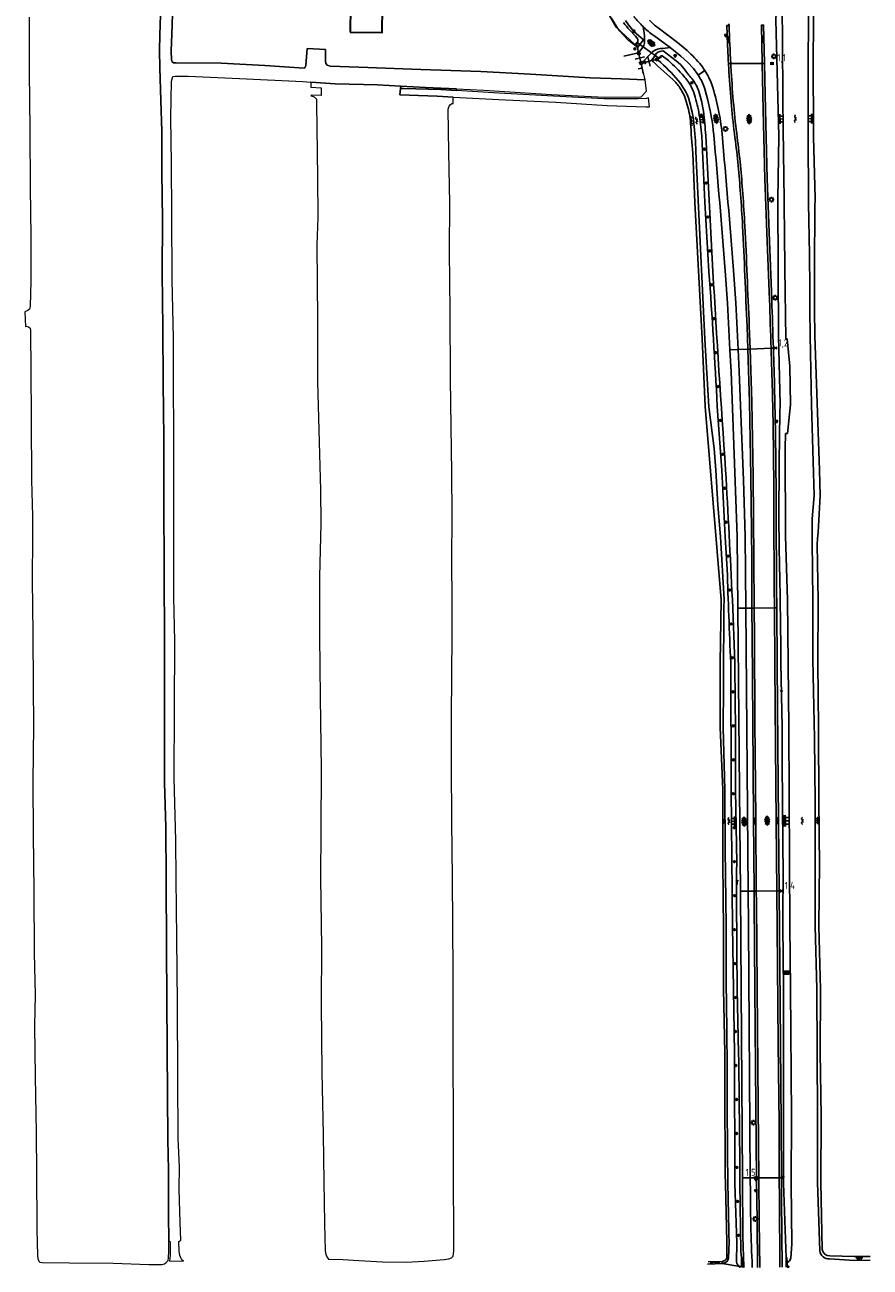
# Model space of a CAD drawing. Extents: x 121149 to 123702, y 457169 to 470031.
# Tile 67 of 87: x 121741 to 122040, y 468352 to 468791. Entities that reach past the tile are written whole.
import ezdxf

# ---------------------------------------------------------------- set-up
doc = ezdxf.new("R2010")
doc.units = 0
doc.header["$LTSCALE"] = 4
doc.layers.get('0').update_dxf_attribs({"color": 8, "linetype": 'CONTINUOUS'})
for name, color, linetype, lineweight in [('B-XX-OG-BEBOUWING-GV', 8, 'CONTINUOUS', 35), ('B-XX-OG-TERREIN_CULTUURSCHEIDING-GV', 8, 'CONTINUOUS', 18), ('B-XX-OG-WATER_SLOOT-GV', 8, 'CONTINUOUS', 18)]:
    doc.layers.add(name, color=color, linetype=linetype, lineweight=lineweight)
doc.layers.add('REFERENTIE', color=8, linetype='CONTINUOUS')
doc.styles.add('ISO', font='ISO')

# ---------------------------------------------------------------- blocks, each defined once
blk = doc.blocks.new('verkeersbord-pl')
at = {"linetype": 'Continuous'}
blk.add_circle((0, 0), 0.03, dxfattribs=at)
blk = doc.blocks.new('verkeersbord')
at = {"color": 0}
for p, q in [((0.5, 0.32), (-0.5, 0.32)), ((-0.5, 0.32), (0, -0.6)), ((0, -0.6), (0.5, 0.32))]:
    blk.add_line(p, q, dxfattribs=at)
blk = doc.blocks.new('boom')
at = {"color": 0}
for radius in [0.315, 0.225, 0.135]:
    blk.add_circle((0, 0), radius, dxfattribs=at)
blk = doc.blocks.new('paal')
at = {"color": 0}
for radius in [0.45, 0.2]:
    blk.add_circle((0, 0), radius, dxfattribs=at)
blk = doc.blocks.new('klinkers6')
at = {"color": 0, "linetype": 'ByBlock', "lineweight": -2}
for p, q in [((-0.25, 1), (-0.75, 1)), ((-0.75, 1), (-0.75, 0)), ((-0.25, 0), (-0.75, 0)), ((-0.75, 0), (-0.75, -1)), ((0.25, 1.5), (-0.25, 1.5)), ((-0.25, 1.5), (-0.25, 0.5)), ((0.25, 0.5), (-0.25, 0.5)), ((-0.25, 0.5), (-0.25, -0.5)), ((0.25, 0.5), (0.25, 1.5)), ((0.75, 1), (0.25, 1)), ((0.25, -0.5), (0.25, 0.5)), ((0.75, 0), (0.75, 1)), ((-0.75, -1), (-0.25, -1)), ((-0.25, -0.5), (-0.25, 0)), ((0.25, -0.5), (-0.25, -0.5)), ((-0.25, -0.5), (-0.25, -1.5)), ((-0.25, -1.5), (0.25, -1.5)), ((0.75, 0), (0.25, 0)), ((0.25, 0), (0.25, -0.5)), ((0.25, -1.5), (0.25, -0.5)), ((0.25, -1), (0.75, -1)), ((0.75, -1), (0.75, 0))]:
    blk.add_line(p, q, dxfattribs=at)
blk = doc.blocks.new('DRHEK')
at = {"color": 0, "linetype": 'Continuous'}
for p, q in [((1.25, 0), (-1.25, 0)), ((-0.5, 0.7), (0.5, 0.7)), ((-0.5, -0.7), (0.5, -0.7))]:
    blk.add_line(p, q, dxfattribs=at)
blk = doc.blocks.new('kilometerpaal')
at = {"color": 0}
for p, q in [((-0.44, 0.44), (0.44, -0.44)), ((-0.44, -0.44), (-0.44, 0.44)), ((0.44, 0.44), (-0.44, -0.44)), ((0.44, -0.44), (0.44, 0.44))]:
    blk.add_line(p, q, dxfattribs=at)
at = {"color": 0, "style": 'ISO'}
blk.add_attdef('KILOMETERPAAL', (0.59, 0.87), '', height=2.5, dxfattribs=at)
blk = doc.blocks.new('lichtmast')
at = {"color": 0}
for p, q in [((-0.6, 0), (-1, 0)), ((-0.71, 0.71), (-0.42, 0.42)), ((0, 0.6), (0, 1)), ((0.42, 0.42), (0.71, 0.71)), ((0.6, 0), (1, 0)), ((-0.42, -0.42), (-0.71, -0.71)), ((0, -0.6), (0, -1)), ((0.42, -0.42), (0.71, -0.71))]:
    blk.add_line(p, q, dxfattribs=at)
blk.add_circle((0, 0), 0.6, dxfattribs=at)
blk = doc.blocks.new('bermverhardingblok2')
at = {"color": 0, "linetype": 'ByBlock', "lineweight": -2}
for p, q in [((-0.2, 1), (-0.2, -1)), ((-0.2, 1), (0.2, 1)), ((0.2, 1), (-0.2, 1)), ((0.2, 0), (-0.2, 0)), ((0.2, -1), (0.2, 1)), ((-0.2, -1), (0.2, -1))]:
    blk.add_line(p, q, dxfattribs=at)
for points in [[(0.1, 0.1), (0.1, 0.9), (-0.1, 0.9), (-0.1, 0.1)], [(0, 0.2), (0, 0.8), (0, 0.8), (0, 0.2)]]:
    blk.add_lwpolyline(points, close=True, dxfattribs=at)
blk = doc.blocks.new('asfalt6')
at = {"color": 0, "linetype": 'ByBlock', "lineweight": -2}
for p, q in [((-0.93, 0.18), (0.7, 1.13)), ((-0.89, -0.52), (0.89, 0.52)), ((-0.89, 0.52), (0.89, -0.52)), ((-0.76, 1.01), (0.3, 1.62)), ((-0.7, 1.13), (0.93, 0.18)), ((-0.3, 1.62), (0.76, 1.01)), ((-0.93, -0.18), (0.7, -1.13)), ((-0.76, -1.01), (0.3, -1.62)), ((-0.7, -1.13), (0.93, -0.18)), ((-0.3, -1.62), (0.76, -1.01))]:
    blk.add_line(p, q, dxfattribs=at)
blk = doc.blocks.new('talud')
at = {"color": 0}
for p, q in [((0, 0.75), (0.5, 0.75)), ((0, 0.5), (1, 0.5)), ((0, 0.25), (0.5, 0.25)), ((0, 0), (1, 0)), ((0, -0.25), (0.5, -0.25)), ((0, -0.5), (1, -0.5)), ((0, -0.75), (0.5, -0.75))]:
    blk.add_line(p, q, dxfattribs=at)
blk = doc.blocks.new('water')
at = {"color": 0, "linetype": 'ByBlock', "lineweight": -2}
for centre, start, end in [((-0.01, 0.75), 129.7446, 230.2554), ((-0.32, 1.12), 309.7446, 50.2554), ((-0.32, 0.37), 309.7446, 50.2554), ((0.32, 0.01), 129.7446, 230.2554), ((0, 0.38), 309.7446, 50.2554), ((-0.01, -0.74), 129.7446, 230.2554), ((-0.32, -0.37), 309.7446, 50.2554), ((-0.32, -1.12), 309.7446, 50.2554), ((0, -0.37), 309.7446, 50.2554)]:
    blk.add_arc(centre, 0.244, start, end, dxfattribs=at)
blk = doc.blocks.new('wegwijzer')
at = {"color": 0}
for q in [(-0.42, 1.42), (0.42, 1.42), (0, 0)]:
    blk.add_line((0, 1), q, dxfattribs=at)
blk = doc.blocks.new('schk')
at = {"color": 0}
for p, q in [((0.86, 0.56), (-0.86, 0.56)), ((-0.86, 0.56), (-0.86, -0.56)), ((0.86, -0.56), (0.86, 0.56)), ((-0.86, -0.56), (0.86, -0.56))]:
    blk.add_line(p, q, dxfattribs=at)
at = {"color": 0, "linetype": 'Continuous'}
for p, q in [((-0.86, 0.56), (0.86, -0.56)), ((-0.86, -0.56), (0.86, 0.56))]:
    blk.add_line(p, q, dxfattribs=at)
blk = doc.blocks.new('A$C50A57B52')
at = {"layer": 'B-XX-OG-BEBOUWING-GV'}
blk.add_lwpolyline([(121856.077, 468788.469), (121867.354, 468788.316), (121867.474, 468797.218), (121856.197, 468797.371)], close=True, dxfattribs=at)
at = {"layer": 'B-XX-OG-TERREIN_CULTUURSCHEIDING-GV'}
for points in [[(121742.786, 468793.717), (121742.699, 468774.345), (121742.983, 468753.971), (121743.117, 468733.464), (121743.379, 468716.257), (121743.286, 468700.618), (121743.157, 468691.527), (121742.874, 468690.52), (121742.322, 468690.051), (121741.226, 468689.594), (121741.416, 468684.497), (121741.742, 468684.502), (121742.542, 468684.339), (121743.116, 468683.826), (121743.237, 468683.124), (121743.246, 468682.069), (121743.283, 468669.497), (121743.448, 468651.598), (121743.558, 468630.118), (121743.894, 468617.431), (121743.922, 468610.152), (121743.826, 468594.815), (121744.037, 468576.086), (121744.186, 468557.44), (121744.258, 468543.329), (121744.076, 468523.75), (121744.165, 468504.968), (121744.437, 468484.848), (121744.51, 468463.042), (121744.839, 468448.322), (121744.686, 468437.404), (121744.835, 468419.4), (121745.183, 468399.766), (121745.295, 468384.953), (121745.486, 468366.733), (121745.509, 468365.461), (121745.676, 468356.28), (121745.861, 468355.166), (121746.147, 468354.311), (121746.532, 468353.932), (121747.34, 468353.732), (121756.978, 468353.678), (121772.36, 468353.557), (121784.967, 468353.041), (121788.823, 468353.047), (121789.75, 468353.14), (121790.479, 468353.314), (121791.072, 468353.775), (121791.755, 468354.423), (121791.802, 468354.593), (121791.992, 468355.271), (121792.095, 468357.849), (121792.061, 468361.617), (121791.983, 468370.467), (121791.964, 468386.426), (121791.667, 468397.279), (121791.506, 468429.151), (121791.194, 468464.686), (121791.147, 468489.195), (121791.005, 468507.553), (121790.532, 468523.252), (121790.525, 468542.414), (121790.519, 468560.199), (121790.586, 468573.034), (121790.429, 468597.92), (121790.294, 468623.357), (121790.318, 468644.877), (121790.108, 468664.683), (121789.94, 468683.925), (121789.698, 468703.241), (121789.812, 468722.222), (121789.65, 468738.869), (121789.615, 468753.417), (121789.268, 468764.22), (121788.877, 468775.825), (121788.787, 468781.982), (121788.938, 468787.463), (121789.133, 468794.466)], [(121793.372, 468794.638), (121793.17, 468787.679), (121792.947, 468781.843), (121793.027, 468778.666), (121793.252, 468777.926), (121793.68, 468777.593), (121794.643, 468777.545), (121810.601, 468777.502), (121826.004, 468776.626), (121839.794, 468775.756), (121840.088, 468775.757), (121840.481, 468776.63), (121840.939, 468782.688), (121847.403, 468782.292), (121847.344, 468778.163), (121847.478, 468777.392), (121847.937, 468776.734), (121849.034, 468776.433), (121859.098, 468776.058), (121881.105, 468775.284), (121902.178, 468774.516), (121919.752, 468773.616), (121940.837, 468772.265), (121951.905, 468771.954), (121960.276, 468771.634), (121959.299, 468775.535), (121958.833, 468777.397), (121957.964, 468781.133), (121957.536, 468783.025), (121954.326, 468785.478), (121951.178, 468788.899), (121948.363, 468793.494)]]:
    blk.add_lwpolyline(points, dxfattribs=at)
for points in [[(121856.077, 468788.469), (121856.197, 468797.371), (121867.474, 468797.218), (121867.354, 468788.316)], [(121850.786, 468770.203), (121842.213, 468770.757), (121842.216, 468768.952), (121845.832, 468768.762), (121845.824, 468766.035), (121842.287, 468766.177), (121842.286, 468765.863), (121842.341, 468765.876), (121843.438, 468765.585), (121844.222, 468764.705), (121844.256, 468763.366), (121844.509, 468737.112), (121844.695, 468722.96), (121844.278, 468713.26), (121844.521, 468686.773), (121844.517, 468665.012), (121845.132, 468643.594), (121845.674, 468626.663), (121845.705, 468614.694), (121845.229, 468596.157), (121845.269, 468575.158), (121845.549, 468553.495), (121845.909, 468527.909), (121845.79, 468506.617), (121845.676, 468489.589), (121846.017, 468465.186), (121845.861, 468445.151), (121846.041, 468421.013), (121846.557, 468399.029), (121846.801, 468382.227), (121846.987, 468367.713), (121847.153, 468362.615), (121847.3, 468358.098), (121847.405, 468357.079), (121847.803, 468355.733), (121848.441, 468354.999), (121853.567, 468354.793), (121859.138, 468354.459), (121867.485, 468353.993), (121875.816, 468353.867), (121882.183, 468354.264), (121889.32, 468354.856), (121890.905, 468355.133), (121891.819, 468355.392), (121892.124, 468355.72), (121892.43, 468356.049), (121892.718, 468357.763), (121892.716, 468364.398), (121892.716, 468365.557), (121892.587, 468382.093), (121892.551, 468400.33), (121892.496, 468430.666), (121892.411, 468456.107), (121892.193, 468489.735), (121892.02, 468509.428), (121891.855, 468529.655), (121891.929, 468546.589), (121892.093, 468575.549), (121892.053, 468587.395), (121892.051, 468601.62), (121892.072, 468617.702), (121892.036, 468632.834), (121891.809, 468649.157), (121891.475, 468665.815), (121891.401, 468689.879), (121891.195, 468711.04), (121891.244, 468728.064), (121890.905, 468746.019), (121890.655, 468761.266), (121891.007, 468762.251), (121891.391, 468762.749), (121892.049, 468763.208), (121892.503, 468763.252), (121892.449, 468765.49), (121886.805, 468765.777), (121873.584, 468766.249), (121873.923, 468768.55), (121873.965, 468769.372), (121865.69, 468769.863)], [(121888.06, 468768.103), (121874.947, 468768.554), (121873.923, 468768.55), (121873.584, 468766.249), (121886.805, 468765.777), (121892.449, 468765.49), (121910.912, 468764.551), (121928.707, 468763.735), (121946.857, 468762.554), (121960.437, 468762.091), (121961.396, 468762.069), (121961.829, 468762.094), (121961.386, 468765.16), (121960.731, 468764.943), (121957.741, 468764.909), (121945.778, 468764.835), (121932.272, 468765.626), (121908.595, 468766.891), (121893.657, 468767.772)], [(121882.747, 468768.851), (121873.965, 468769.372), (121873.923, 468768.55), (121874.947, 468768.554), (121888.06, 468768.103), (121893.657, 468767.772), (121893.688, 468768.356)]]:
    blk.add_lwpolyline(points, close=True, dxfattribs=at)
at = {"layer": 'B-XX-OG-WATER_SLOOT-GV'}
blk.add_lwpolyline([(121789.133, 468794.466), (121788.938, 468787.463), (121788.787, 468781.982), (121788.877, 468775.825), (121789.268, 468764.22), (121789.615, 468753.417), (121789.65, 468738.869), (121789.812, 468722.222), (121789.698, 468703.241), (121789.94, 468683.925), (121790.108, 468664.683), (121790.318, 468644.877), (121790.294, 468623.357), (121790.429, 468597.92), (121790.586, 468573.034), (121790.519, 468560.199), (121790.525, 468542.414), (121790.532, 468523.252), (121791.005, 468507.553), (121791.147, 468489.195), (121791.194, 468464.686), (121791.506, 468429.151), (121791.667, 468397.279), (121791.964, 468386.426), (121791.983, 468370.467), (121792.061, 468361.617), (121792.548, 468361.04), (121792.518, 468356.746), (121792.447, 468354.899), (121792.175, 468354.381), (121797.24, 468354.281), (121796.657, 468354.728), (121796.273, 468355.399), (121795.943, 468356.281), (121795.734, 468357.758), (121795.65, 468361.226), (121796.28, 468361.632), (121796.047, 468367.9), (121795.749, 468379.649), (121795.839, 468387.568), (121795.346, 468397.616), (121795.186, 468418.936), (121795.088, 468445.451), (121794.835, 468468.214), (121794.706, 468489.493), (121794.481, 468502.916), (121793.927, 468524.85), (121794.035, 468549.337), (121794.133, 468573.321), (121793.856, 468588.857), (121793.818, 468609.071), (121793.864, 468629.051), (121793.824, 468645.887), (121793.749, 468665.06), (121793.661, 468680.469), (121793.223, 468700.92), (121793.122, 468724.111), (121792.986, 468742.047), (121792.764, 468758.166), (121793.059, 468771.163), (121793.199, 468771.934), (121793.511, 468772.727), (121794.261, 468772.922), (121798.907, 468772.855), (121816.988, 468772.017), (121839.381, 468770.939), (121842.213, 468770.757), (121850.786, 468770.203), (121865.69, 468769.863), (121873.965, 468769.372), (121882.747, 468768.851), (121893.688, 468768.356), (121903.334, 468767.919), (121927.219, 468766.42), (121945.95, 468765.412), (121958.823, 468765.533), (121960.735, 468767.547), (121960.276, 468771.634), (121951.905, 468771.954), (121940.837, 468772.265), (121919.752, 468773.616), (121902.178, 468774.516), (121881.105, 468775.284), (121859.098, 468776.058), (121849.034, 468776.433), (121847.937, 468776.734), (121847.478, 468777.392), (121847.344, 468778.163), (121847.403, 468782.292), (121840.939, 468782.688), (121840.481, 468776.63), (121840.088, 468775.757), (121839.794, 468775.756), (121826.004, 468776.626), (121810.601, 468777.502), (121794.643, 468777.545), (121793.68, 468777.593), (121793.252, 468777.926), (121793.027, 468778.666), (121792.947, 468781.843), (121793.17, 468787.679), (121793.372, 468794.638)], dxfattribs=at)

msp = doc.modelspace()

# ---------------------------------------------------------------- linework, layer by layer
at = {"layer": 'REFERENTIE'}
for points in [[(121956.621, 468784.107), (121949.97, 468790.207), (121945.01, 468799.045), (121941.473, 468807.9), (121936.767, 468817.309), (121930.692, 468826.115), (121921.648, 468835.708), (121910.434, 468842.416), (121895.356, 468849.547), (121895.206, 468851.348)], [(122020.27, 468729.622), (122019.684, 468751.39), (122019.569, 468780.275), (122019.861, 468798.736), (122017.658, 468800.5)], [(122006.612, 468797.276), (122006.439, 468792.825), (122007.402, 468751.69), (122007.119, 468729.396), (122007.227, 468704.832), (122007.357, 468681.114), (122007.891, 468656.922)], [(122009.003, 468751.642), (122008.611, 468799.06)], [(122017.69, 468798.855), (122018.07, 468798.738), (122017.862, 468780.392), (122017.804, 468751.594), (122017.92, 468729.546)], [(121953.371, 468792.562), (121954.403, 468790.951)], [(121954.403, 468790.951), (121956.3, 468788.652)], [(121960.028, 468787.293), (121959.547, 468790.384)], [(121989.928, 468790.801), (121989.095, 468790.747), (121989.222, 468787.588)], [(121989.832, 468791.334), (121989.928, 468790.801)], [(122001.285, 468790.852), (122001.308, 468791.051)], [(122001.285, 468790.852), (122002.084, 468790.904), (122002.392, 468777.587), (122002.397, 468777.347)], [(122001.285, 468790.852), (122001.592, 468777.57), (122001.597, 468777.347)], [(121957.384, 468784.813), (121957.682, 468785.108), (121957.657, 468785.947), (121956.816, 468787.036), (121954.696, 468789.187)], [(121956.3, 468788.652), (121959.653, 468785.741)], [(121969.106, 468783.002), (121963.279, 468787.283)], [(121974.427, 468782.495), (121971.653, 468784.816), (121964.795, 468789.945)], [(121956.621, 468784.107), (121957.178, 468784.61)], [(121957.536, 468783.025), (121956.621, 468784.107)], [(121957.178, 468784.61), (121957.384, 468784.813)], [(121957.536, 468783.025), (121957.178, 468784.61)], [(121957.219, 468784.932), (121957.384, 468784.813)], [(121957.384, 468784.813), (121958.374, 468784.099)], [(121958.374, 468784.099), (121957.536, 468783.025)], [(121957.964, 468781.133), (121957.536, 468783.025)], [(121957.964, 468781.133), (121959.511, 468783.28)], [(121959.653, 468785.741), (121958.374, 468784.099)], [(121958.374, 468784.099), (121959.511, 468783.28)], [(121959.511, 468783.28), (121959.847, 468783.747)], [(121959.511, 468783.28), (121962.491, 468781.13)], [(121969.106, 468783.002), (121966.535, 468782.666)], [(121974.015, 468775.482), (121972.677, 468776.979), (121971.193, 468778.333), (121966.646, 468781.766)], [(121969.106, 468783.002), (121972.856, 468779.975), (121975.154, 468777.83), (121977.295, 468775.527), (121978.847, 468773.414), (121978.935, 468773.278)], [(121952.74, 468779.926), (121957.964, 468781.133)], [(121958.833, 468777.397), (121957.964, 468781.133)], [(121962.491, 468781.13), (121958.833, 468777.397)], [(121962.618, 468778.354), (121958.833, 468777.397)], [(121958.833, 468777.397), (121959.155, 468775.677)], [(121962.936, 468781.584), (121962.491, 468781.13)], [(121962.491, 468781.13), (121963.743, 468780.228)], [(121963.743, 468780.228), (121962.543, 468778.421), (121962.618, 468778.354)], [(121964.355, 468778.793), (121962.618, 468778.354)], [(121964.265, 468781.013), (121963.743, 468780.228)], [(121963.743, 468780.228), (121965.064, 468779.275)], [(121964.355, 468778.793), (121964.977, 468779.066)], [(121964.903, 468778.51), (121964.977, 468779.066)], [(121964.977, 468779.066), (121966.068, 468779.545)], [(121965.064, 468779.275), (121965.152, 468779.212)], [(121966.249, 468780.092), (121968.525, 468778.357)], [(121990.467, 468777.347), (121989.666, 468777.347)], [(122001.597, 468777.347), (121990.467, 468777.347)], [(122002.397, 468777.347), (122001.597, 468777.347)], [(122001.597, 468777.347), (122001.945, 468760.999), (122002.534, 468736.57), (122003.31, 468714.493), (122004.165, 468693.866)], [(122002.397, 468777.347), (122002.745, 468761.018), (122003.334, 468736.589), (122004.109, 468714.526), (122004.965, 468693.893)], [(121957.794, 468775.457), (121959.155, 468775.677)], [(121959.155, 468775.677), (121959.497, 468773.85)], [(121981.332, 468774.874), (121978.935, 468773.278)], [(121976.48, 468769.188), (121977.406, 468767.153)], [(121981.259, 468768.765), (121982.287, 468764.87)], [(121973.264, 468767.589), (121974.121, 468765.883)], [(121974.121, 468765.883), (121975.142, 468762.765)], [(121980.847, 468760.461), (121980.115, 468764.216), (121979.09, 468767.901)], [(121980.256, 468751.713), (121981.333, 468728.379), (121982.793, 468703.887)], [(121984.175, 468703.917), (121981.643, 468751.894)], [(122009.007, 468751.381), (122009.003, 468751.642)], [(121977.043, 468745.67), (121977.774, 468728.289)], [(121988.117, 468588.044), (121986.822, 468610.09), (121985.868, 468621.266), (121985.217, 468633.633), (121984.618, 468641.337), (121982.789, 468656.098), (121981.383, 468679.988), (121978.204, 468746.287)], [(121977.774, 468728.289), (121980.401, 468680.026)], [(121988.558, 468704.075), (121989.283, 468692.665), (121990.164, 468676.195)], [(121993.107, 468676.309), (121992.254, 468692.841), (121991.481, 468704.258)], [(122009.564, 468705.013), (122009.548, 468706.971)], [(122009.932, 468680.109), (122009.564, 468705.013)], [(121996.23, 468684.497), (121996.504, 468676.442)], [(121997.303, 468676.473), (121997.029, 468684.528)], [(122018.471, 468681.207), (122018.947, 468656.807), (122019.878, 468624.709), (122019.273, 468616.498), (122019.247, 468607.478)], [(122022.011, 468624.699), (122021.852, 468633.742), (122020.149, 468681.183)], [(121980.401, 468680.026), (121981.461, 468656.159)], [(121993.107, 468676.309), (121990.164, 468676.195)], [(121996.504, 468676.442), (121993.107, 468676.309)], [(121995.772, 468584.94), (121995.553, 468610.388), (121995.036, 468630.131), (121993.936, 468656.584), (121993.505, 468668.585), (121993.107, 468676.309)], [(121997.303, 468676.473), (121996.504, 468676.442)], [(121996.504, 468676.442), (121997.139, 468657.789), (121997.603, 468631.409), (121997.874, 468602.333), (121997.978, 468584.958)], [(122004.723, 468676.763), (121997.303, 468676.473)], [(121998.778, 468584.964), (121998.674, 468602.339), (121998.403, 468631.42), (121997.939, 468657.81), (121997.303, 468676.473)], [(122005.522, 468676.794), (122004.723, 468676.763)], [(122004.723, 468676.763), (122004.726, 468676.652)], [(122005.522, 468676.794), (122005.526, 468676.679)], [(122010.402, 468680.124), (122009.932, 468680.109)], [(122011.306, 468670.408), (122010.402, 468680.124)], [(121990.164, 468676.195), (121990.577, 468668.462), (121992.735, 468610.311), (121992.981, 468584.918)], [(122011.546, 468656.89), (122011.306, 468670.408)], [(121987.142, 468587.93), (121981.461, 468656.159)], [(121985.726, 468656.21), (121987.354, 468633.743), (121988.471, 468610.182), (121989.234, 468598.607)], [(122010.561, 468646.646), (122011.546, 468656.89)], [(122009.836, 468646.665), (122009.641, 468641.297)], [(122010.561, 468646.646), (122009.836, 468646.665)], [(122009.641, 468641.297), (122009.793, 468610.359)], [(122005.716, 468618.887), (122005.865, 468592.071), (122005.912, 468585.022)], [(122006.516, 468618.888), (122006.665, 468592.075), (122006.712, 468585.029)], [(122009.793, 468610.359), (122010.527, 468587.877)], [(122021.466, 468542.845), (122021.219, 468565.49), (122021.305, 468587.621), (122020.95, 468607.437)], [(121987.142, 468587.93), (121986.73, 468565.679)], [(121991.901, 468565.605), (121991.054, 468588.005)], [(121995.772, 468584.94), (121992.981, 468584.918)], [(121992.981, 468584.918), (121993.604, 468520.693), (121993.893, 468484.922)], [(121997.978, 468584.958), (121995.772, 468584.94)], [(121996.634, 468484.944), (121995.772, 468584.94)], [(121998.778, 468584.964), (121997.978, 468584.958)], [(121997.978, 468584.958), (121998.038, 468574.897), (121998.239, 468544.896), (121998.502, 468510.636), (121998.712, 468484.961)], [(122005.912, 468585.022), (121998.778, 468584.964)], [(121999.512, 468484.967), (121999.302, 468510.643), (121999.039, 468544.902), (121998.838, 468574.902), (121998.778, 468584.964)], [(122006.712, 468585.029), (122005.912, 468585.022)], [(122005.912, 468585.022), (122006.046, 468564.795), (122006.29, 468536.383), (122006.486, 468509.463), (122006.755, 468485.026)], [(122006.712, 468585.029), (122006.846, 468564.802), (122007.09, 468536.39), (122007.286, 468509.469), (122007.555, 468485.032)], [(122010.527, 468587.877), (122011.036, 468542.797)], [(121986.73, 468565.679), (121986.696, 468542.836)], [(121990.48, 468565.654), (121990.677, 468520.717), (121991.135, 468472.736), (121991.785, 468427.764), (121991.934, 468381.707), (121992.684, 468360.732), (121992.454, 468354.063)], [(122008.199, 468565.573), (122008.64, 468542.762)], [(121986.696, 468542.836), (121987.659, 468520.838)], [(121988.401, 468520.739), (121987.845, 468542.763)], [(122011.036, 468542.797), (122011.278, 468495.19)], [(121987.659, 468520.838), (121987.659, 468520.79)], [(121992.579, 468494.884), (121992.198, 468520.664)], [(122020.231, 468520.7), (122020.266, 468472.634), (122020.839, 468450.484), (122021.14, 468405.39), (122021.135, 468382.026), (122021.893, 468357.941)], [(122008.946, 468495.082), (122008.901, 468472.764), (122009.075, 468450.276), (122009.162, 468381.756), (122010.034, 468355.439)], [(122011.278, 468495.19), (122011.283, 468472.744)], [(122022.791, 468358.366), (122022.306, 468382.059), (122022.38, 468405.442), (122022.111, 468427.927), (122022.208, 468450.219), (122021.57, 468472.568), (122021.813, 468495.011)], [(121996.634, 468484.944), (121993.893, 468484.922)], [(121993.893, 468484.922), (121994.174, 468450.24), (121994.629, 468383.731)], [(121998.712, 468484.961), (121996.634, 468484.944)], [(121997.376, 468383.717), (121996.739, 468472.735), (121996.634, 468484.944)], [(121999.512, 468484.967), (121998.712, 468484.961)], [(121998.712, 468484.961), (121998.745, 468480.99), (121998.971, 468450.616), (121999.195, 468422.756), (121999.479, 468395.787), (121999.6, 468383.705)], [(122006.755, 468485.026), (121999.512, 468484.967)], [(122000.4, 468383.701), (122000.279, 468395.795), (121999.995, 468422.763), (121999.771, 468450.622), (121999.545, 468480.996), (121999.512, 468484.967)], [(122007.555, 468485.032), (122006.755, 468485.026)], [(122006.755, 468485.026), (122006.759, 468484.687), (122006.992, 468458.612), (122007.255, 468431.121), (122007.523, 468402.812), (122007.608, 468383.662)], [(122007.555, 468485.032), (122007.559, 468484.696), (122007.792, 468458.619), (122008.055, 468431.129), (122008.323, 468402.816), (122008.408, 468383.658)], [(121987.901, 468472.732), (121987.903, 468450.328)], [(121988.874, 468450.163), (121988.872, 468472.68)], [(122011.283, 468472.744), (122011.54, 468450.429)], [(121987.903, 468450.328), (121988.362, 468427.813)], [(121993.248, 468427.74), (121992.791, 468450.209)], [(122011.54, 468450.429), (122011.893, 468405.488)], [(122011.893, 468405.488), (122011.775, 468381.742)], [(121994.629, 468383.731), (121997.376, 468383.717)], [(121994.629, 468383.731), (121994.771, 468362.915), (121995.153, 468352.369)], [(121997.39, 468381.783), (121997.376, 468383.717)], [(121997.376, 468383.717), (121999.6, 468383.705)], [(121999.6, 468383.705), (122000.4, 468383.701)], [(121999.6, 468383.705), (121999.752, 468368.408), (121999.911, 468352.064)], [(122000.4, 468383.701), (122007.608, 468383.662)], [(122000.71, 468352.069), (122000.552, 468368.416), (122000.4, 468383.701)], [(122007.608, 468383.662), (122008.408, 468383.658)], [(122007.608, 468383.662), (122007.642, 468375.938), (122007.792, 468352.112)], [(122008.408, 468383.658), (122008.442, 468375.943), (122008.592, 468352.117)], [(121988.577, 468381.824), (121989.106, 468360.97)], [(121994.255, 468355.35), (121994.069, 468357.749), (121993.712, 468381.816)], [(122011.775, 468381.742), (122012.056, 468360.229)], [(121989.106, 468360.97), (121989.062, 468355.43)], [(121989.684, 468355.387), (121989.903, 468361)], [(122012.056, 468360.229), (122011.651, 468355.434)], [(122039.699, 468355.956), (122034.134, 468355.892), (122025.467, 468356.174)], [(121982.238, 468353.176), (121987.458, 468353.395)], [(121987.587, 468354.199), (121982.449, 468353.993)], [(121987.458, 468353.395), (121987.671, 468354.22)], [(121987.458, 468353.395), (121987.692, 468353.405)], [(121993.725, 468352.343), (121987.458, 468353.395)], [(121993.725, 468352.343), (121994.271, 468352.358), (121994.255, 468355.35)], [(121994.255, 468355.35), (121994.594, 468355.361), (121994.611, 468352.032)], [(121995.17, 468352.035), (121995.153, 468352.369)], [(121998.082, 468352.307), (121998.093, 468352.053)], [(122010.342, 468353.823), (122010.332, 468355.456), (122010.034, 468355.439)], [(122010.034, 468355.439), (122010.057, 468352.126)], [(122010.917, 468352.441), (122010.351, 468352.456), (122010.342, 468353.823)], [(122010.358, 468352.128), (122010.916, 468352.145)], [(122011.651, 468355.434), (122011.465, 468354.722)], [(122025.373, 468355.035), (122034.228, 468354.544), (122039.691, 468354.58)]]:
    msp.add_lwpolyline(points, dxfattribs=at)
for points in [[(121954.696, 468789.187, -0.0344187), (121952.617, 468791.841)], [(121956.278, 468793.914, 0.0224984), (121959.547, 468790.384)], [(121963.279, 468787.283, -0.0607437), (121959.547, 468790.384)], [(121964.795, 468789.945, -0.0340692), (121961.756, 468792.598)], [(121990.467, 468777.347, -0.0070617), (121989.928, 468790.801)], [(121959.847, 468783.747, 0.0736138), (121960.028, 468787.293)], [(121989.222, 468787.588, 0.0052757), (121989.666, 468777.347)], [(121966.535, 468782.666, 0.1788917), (121962.936, 468781.584)], [(121966.646, 468781.766, 0.128163), (121964.265, 468781.013)], [(121979.515, 468777.359, 0.0314947), (121974.427, 468782.495)], [(121962.618, 468778.354, -0.0072688), (121971.042, 468770.685)], [(121971.961, 468771.372, 0.0284594), (121964.903, 468778.51)], [(121964.977, 468779.066, -0.033639), (121965.064, 468779.275)], [(121965.064, 468779.275, -0.2538015), (121966.249, 468780.092)], [(121968.525, 468778.357, -0.0278685), (121973.924, 468772.848)], [(121981.332, 468774.874, 0.0307364), (121979.515, 468777.359)], [(121989.666, 468777.347, 0.0014134), (121989.828, 468774.486)], [(121990.627, 468774.534, -0.0014375), (121990.467, 468777.347)], [(121973.924, 468772.848, -0.0607794), (121976.48, 468769.188)], [(121976.741, 468772.041, -0.0394186), (121974.015, 468775.482)], [(121978.935, 468773.278, -0.0501335), (121981.259, 468768.765)], [(121983.809, 468769.871, 0.0553554), (121981.332, 468774.874)], [(121989.828, 468774.486, 0.0065495), (121990.717, 468762.422)], [(121991.514, 468762.494, -0.0065626), (121990.627, 468774.534)], [(121971.042, 468770.685, -0.0522847), (121973.264, 468767.589)], [(121975.104, 468766.416, 0.0300196), (121971.961, 468771.372)], [(121979.09, 468767.901, 0.063607), (121976.741, 468772.041)], [(121987.403, 468752.487, 0.0549971), (121983.809, 468769.871)], [(121977.478, 468756.286, 0.0473733), (121975.104, 468766.416)], [(121977.406, 468767.153, -0.0345594), (121979.207, 468760.116)], [(121982.287, 468764.87, -0.036671), (121984.492, 468752.189)], [(121975.142, 468762.765, -0.0457485), (121976.313, 468756.315)], [(121979.207, 468760.116, -0.0201104), (121980.256, 468751.713)], [(121981.643, 468751.894, 0.0184463), (121980.847, 468760.461)], [(121990.717, 468762.422, 0.0089754), (121991.966, 468751.184)], [(121992.759, 468751.287, -0.0090101), (121991.514, 468762.494)], [(121976.313, 468756.315, 0.011265), (121977.043, 468745.67)], [(121978.204, 468746.287, 0.0092032), (121977.478, 468756.286)], [(121984.492, 468752.189, -0.0022427), (121988.558, 468704.075)], [(121991.481, 468704.258, 0.0023626), (121987.403, 468752.487)], [(121991.966, 468751.184, -0.0152784), (121993.923, 468731.345)], [(121994.721, 468731.402, 0.015283), (121992.759, 468751.287)], [(122009.548, 468706.971, 0.0018236), (122009.007, 468751.381)], [(121993.923, 468731.345, -0.0054397), (121994.655, 468719.947)], [(121995.454, 468719.991, 0.0053406), (121994.721, 468731.402)], [(122017.92, 468729.546, -0.005358), (122018.471, 468681.207)], [(122020.149, 468681.183, -0.0061314), (122020.27, 468729.622)], [(121994.655, 468719.947, -0.0056701), (121995.455, 468702.315)], [(121996.254, 468702.346, 0.0056685), (121995.454, 468719.991)], [(121982.793, 468703.887, -0.0040887), (121985.726, 468656.21)], [(121988.654, 468633.763, -0.002552), (121984.175, 468703.917)], [(121995.455, 468702.315, -0.0005042), (121996.23, 468684.497)], [(121997.029, 468684.528, 0.0005042), (121996.254, 468702.346)], [(122004.165, 468693.866, -0.0008196), (122004.723, 468676.763)], [(122004.965, 468693.893, -0.0008782), (122005.522, 468676.794)], [(122004.726, 468676.652, -0.0022061), (122005.167, 468661.693)], [(122005.526, 468676.679, -0.0022031), (122005.967, 468661.713)], [(122005.167, 468661.693, -0.0059106), (122005.716, 468618.887)], [(122005.967, 468661.713, -0.0059077), (122006.516, 468618.888)], [(122007.891, 468656.922, 0.0060478), (122007.517, 468610.294)], [(121991.054, 468588.005, 0.001966), (121988.654, 468633.763)], [(122020.95, 468607.437, 0.013843), (122022.011, 468624.699)], [(122007.517, 468610.294, -0.0025936), (122008.199, 468565.573)], [(122019.247, 468607.478, -0.0038817), (122019.512, 468565.484)], [(121989.234, 468598.607, 0.0035815), (121990.48, 468565.654)], [(121987.845, 468542.763, -0.0022085), (121988.117, 468588.044)], [(121992.198, 468520.664, 0.0032265), (121991.901, 468565.605)], [(122019.512, 468565.484, -0.0037734), (122020.231, 468520.7)], [(122008.64, 468542.762, 0.0032719), (122008.946, 468495.082)], [(122021.813, 468495.011, -0.0019023), (122021.466, 468542.845)], [(121987.659, 468520.79, 0.0036205), (121987.901, 468472.732)], [(121988.872, 468472.68, -0.0035996), (121988.401, 468520.739)], [(121992.791, 468450.209, -0.0048797), (121992.579, 468494.884)], [(121989.249, 468405.369, 0.0046659), (121988.874, 468450.163)], [(121988.362, 468427.813, 0.0018918), (121988.577, 468381.824)], [(121993.712, 468381.816, 0.0020031), (121993.248, 468427.74)], [(121989.903, 468361, -0.0054991), (121989.249, 468405.369)], [(121998.082, 468352.307, -0.0103894), (121997.39, 468381.783)], [(122021.893, 468357.941, 0.3852021), (122025.373, 468355.035)], [(122025.467, 468356.174, -0.3960621), (122022.791, 468358.366)], [(121987.671, 468354.22, -0.0112046), (121987.587, 468354.199)], [(121989.062, 468355.43, -0.2302779), (121987.671, 468354.22)], [(121987.692, 468353.405, 0.3246092), (121989.684, 468355.387)], [(121992.454, 468354.063, 0.2517534), (121993.725, 468352.343)], [(121993.734, 468352.043, -0.96993), (121993.725, 468352.343)], [(122011.465, 468354.722, -0.216589), (122010.342, 468353.823)], [(122010.916, 468352.145, 0.8817766), (122010.917, 468352.441)]]:
    msp.add_lwpolyline(points, format="xyb", dxfattribs=at)

# ---------------------------------------------------------------- block references
at = {"linetype": 'Continuous'}
msp.add_blockref('A$C50A57B52', (0, 0), dxfattribs=at)
at = {"layer": 'REFERENTIE', "linetype": 'Continuous'}
for name, p in [('boom', (121956.3, 468788.652)), ('boom', (121956.32, 468788.852)), ('verkeersbord', (121988.758, 468787.25)), ('verkeersbord-pl', (121988.758, 468787.25)), ('boom', (121956.613, 468782.531)), ('paal', (121957.964, 468781.133)), ('paal', (121958.833, 468777.397)), ('paal', (121964.355, 468778.793)), ('verkeersbord', (121970.877, 468780.062)), ('verkeersbord-pl', (121970.877, 468780.062)), ('lichtmast', (122005.745, 468779.863)), ('boom', (121976.724, 468770.549)), ('boom', (121980.125, 468759.076)), ('lichtmast', (121988.637, 468754.265)), ('boom', (121981.168, 468747.074)), ('boom', (121981.799, 468735.115)), ('lichtmast', (122004.823, 468729.272)), ('boom', (121982.354, 468723.128)), ('boom', (121983.078, 468711.15)), ('boom', (121983.761, 468699.169)), ('lichtmast', (122006.184, 468694.604)), ('boom', (121984.534, 468687.193)), ('boom', (121985.218, 468675.213)), ('boom', (121986.063, 468663.242)), ('boom', (121986.821, 468651.266)), ('verkeersbord', (122006.645, 468650.884)), ('verkeersbord-pl', (122006.645, 468650.884)), ('boom', (121987.676, 468639.295)), ('boom', (121988.268, 468627.309)), ('boom', (121988.862, 468615.323)), ('boom', (121989.586, 468603.345)), ('boom', (121990.178, 468591.36)), ('boom', (121990.635, 468579.367)), ('boom', (121991.009, 468567.373)), ('boom', (121991.236, 468555.375)), ('wegwijzer', (122008.359, 468554.384)), ('boom', (121991.371, 468543.375)), ('boom', (121991.427, 468531.374)), ('boom', (121991.377, 468519.372)), ('boom', (121991.72, 468507.375)), ('boom', (121991.774, 468495.375)), ('wegwijzer', (121992.713, 468487.374)), ('boom', (121991.819, 468483.374)), ('boom', (121991.802, 468471.373)), ('boom', (121991.919, 468459.374)), ('schk', (122010.192, 468456.196)), ('boom', (121992.184, 468447.377)), ('boom', (121992.167, 468435.376)), ('boom', (121992.284, 468423.377)), ('boom', (121992.549, 468411.379)), ('lichtmast', (121998.569, 468403.198)), ('boom', (121992.532, 468399.378)), ('boom', (121992.649, 468387.379)), ('verkeersbord', (121999.106, 468383.591)), ('verkeersbord', (121999.487, 468383.175)), ('verkeersbord-pl', (121999.106, 468383.591)), ('verkeersbord-pl', (121999.487, 468383.175)), ('verkeersbord', (122008.837, 468383.852)), ('verkeersbord-pl', (122008.837, 468383.852)), ('verkeersbord', (121999.34, 468379.177)), ('verkeersbord-pl', (121999.34, 468379.177)), ('boom', (121992.915, 468375.382)), ('lichtmast', (121999.149, 468369.17)), ('boom', (121993.186, 468363.385))]:
    msp.add_blockref(name, p, dxfattribs=at)
for name, p, rotation in [('klinkers6', (121962.433, 468784.57), 231.2507230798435), ('bermverhardingblok2', (121989.684, 468785.789), 1.949254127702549), ('bermverhardingblok2', (122001.8, 468785.863), 1.317570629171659), ('water', (121978.426, 468757.25), 8.746162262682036), ('asfalt6', (121985.29, 468757.819), 9.443474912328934), ('asfalt6', (121997.008, 468757.671), 182.693611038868), ('water', (122013.275, 468757.82), 359.0260655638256), ('water', (121989.809, 468509.678), 1.031212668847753), ('asfalt6', (121995.215, 468509.538), 0.744803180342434), ('bermverhardingblok2', (121998.892, 468509.789), 0.4583564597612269), ('asfalt6', (122003.346, 468509.872), 0.5729386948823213), ('bermverhardingblok2', (122006.887, 468509.823), 0.8593722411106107), ('water', (122015.745, 468509.813), 0.2291818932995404)]:
    msp.add_blockref(name, p, dxfattribs=dict(at, rotation=rotation))
for name, p, xscale, yscale, rotation in [('DRHEK', (121958.399, 468779.265), 1.356965, 2, 193.1191446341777), ('DRHEK', (121961.594, 468778.095), 1.356965, 2, 104.18918015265), ('talud', (121976.221, 468756.989), 1.145655, 2, 5.660826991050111), ('talud', (121981.196, 468757.597), 1.576249, 1.576249, 185.4971952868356), ('talud', (122007.258, 468757.734), 1.703234, 2, 1.379138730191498), ('talud', (122019.658, 468757.859), 1.841658, 2, 180.2488400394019), ('talud', (121987.678, 468509.612), 0.795003, 0.795003, 0.1441400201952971), ('talud', (121992.361, 468509.657), 1.564296, 2, 180.8425242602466), ('talud', (122008.807, 468509.788), 2.381102, 2.381102, 0.5293873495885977), ('talud', (122021.679, 468509.902), 1.443059, 1.443059, 180.5161642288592), ('talud', (122035.866, 468355.912), 1.357094, 1.357094, 270.6755268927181), ('talud', (121984.914, 468354.092), 0.88022, 2, 272.2776089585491)]:
    msp.add_blockref(name, p, dxfattribs=dict(at, xscale=xscale, yscale=yscale, rotation=rotation))
ref = msp.add_blockref('kilometerpaal', (122005.058, 468777.347), dxfattribs=at)
ref.add_attrib('KILOMETERPAAL', '1,1', (122006.905, 468778.147), dxfattribs={"layer": '0', "color": 0, "height": 2.5, "style": 'ISO'})
ref = msp.add_blockref('kilometerpaal', (122006.243, 468676.822), dxfattribs=at)
ref.add_attrib('KILOMETERPAAL', '1,2', (122007.35, 468677.465), dxfattribs={"layer": '0', "color": 0, "height": 2.5, "style": 'ISO'})
ref = msp.add_blockref('kilometerpaal', (122008.393, 468485.039), dxfattribs=at)
ref.add_attrib('KILOMETERPAAL', '1,4', (122009.547, 468485.754), dxfattribs={"layer": '0', "color": 0, "height": 2.5, "style": 'ISO'})
ref = msp.add_blockref('kilometerpaal', (121999.558, 468383.705), dxfattribs=at)
ref.add_attrib('KILOMETERPAAL', '1,5', (121995.719, 468384.378), dxfattribs={"layer": '0', "color": 0, "height": 2.5, "style": 'ISO'})

doc.saveas('drawing.dxf')
